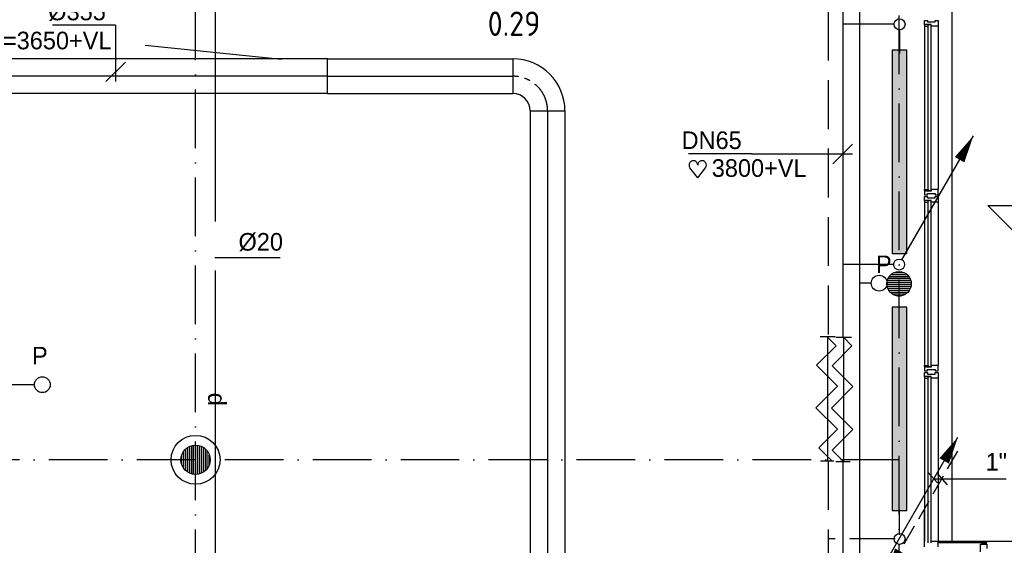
# Model space of a CAD drawing. Extents: x -866131 to -691536, y 173952 to 258052.
# Tile 51 of 160: x -835303 to -825226, y 241147 to 246521. Entities that reach past the tile are written whole.
import ezdxf
from ezdxf.enums import TextEntityAlignment as Align

# ---------------------------------------------------------------- set-up
doc = ezdxf.new("R2010")
doc.units = 0
doc.header["$LTSCALE"] = 100
for name, pattern in [('2322000', [45, 40, -5]), ('2322107', [2000, 1000, 1000]), ('2322108', [7, 5, -2]), ('CENTER2', [11.25, 7.5, -1.25, 1.25, -1.25]), ('CENTER4', [5, 3.125, -0.625, 0.625, -0.625]), ('DASHDOT', [9, 6, -1.5, 0, -1.5]), ('LURETOUR', [6, 4, -2])]:
    doc.linetypes.add(name, pattern=pattern)
doc.layers.get('0').update_dxf_attribs({"linetype": 'CONTINUOUS'})
for name, color, linetype in [('AL$7----_STRAMIEN', 1, 'DASHDOT'), ('AL$8----_HULPKOLOM', 2, 'CONTINUOUS'), ('AL$8----_HULPLIJNEN', 2, 'CONTINUOUS'), ('AL21----_BUITENWAND', 4, 'CONTINUOUS'), ('AL28----_KONSTRUKTIE', 3, 'CONTINUOUS'), ('AL31----_BUITENKOZ', 7, 'CONTINUOUS'), ('AL32----_BINNENKOZ', 7, 'CONTINUOUS'), ('ALXAA---_GEWBETON', 12, 'CONTINUOUS'), ('ALXOU---_GLAS', 7, 'CONTINUOUS'), ('VOLGNUMMER', 7, 'CONTINUOUS'), ('WI561---', 1, 'CONTINUOUS'), ('WL$1----', 4, 'CONTINUOUS'), ('WL561---', 4, 'CONTINUOUS'), ('WL561---_AANVOER', 4, 'CONTINUOUS'), ('WL561---_RETOUR', 4, 'CONTINUOUS'), ('WL570---_HARTLIJN', 7, 'CONTINUOUS'), ('WL570---_RETOUR', 3, 'CONTINUOUS'), ('WL570---_TOEVOER', 3, 'CONTINUOUS'), ('WM$1----', 1, 'CONTINUOUS'), ('WM561---', 1, 'CONTINUOUS'), ('WM570---', 1, 'CONTINUOUS')]:
    doc.layers.add(name, color=color, linetype=linetype)
doc.styles.add('BURO-018', font='BUROFONT.shx', dxfattribs={"height": 180})
doc.styles.get("Standard").update_dxf_attribs({"font": 'ISOCP'})

# ---------------------------------------------------------------- blocks, each defined once
blk = doc.blocks.new('LDV1107')
at = {"color": 0, "linetype": 'CONTINUOUS'}
blk.add_line((0.25, 0.433), (6.75, 11.691), dxfattribs=at)
blk.add_lwpolyline([(6.75, 11.691, 0, 1, 0), (5.5, 9.526, 1, 1, 0)], format="xyseb", dxfattribs=at)
blk.add_circle((0, 0), 0.5, dxfattribs=at)
blk = doc.blocks.new('LU-1-KB1')
at = {"color": 0, "linetype": 'BYBLOCK'}
blk.add_line((0, -0.5), (0, 0.5), dxfattribs=at)
blk = doc.blocks.new('LU-1D-K-163')
at = {"color": 0, "linetype": 'CONTINUOUS'}
for p, q in [((-0.5, 177.5), (0.5, 177.5)), ((-0.5, -177.5), (0.5, -177.5))]:
    blk.add_line(p, q, dxfattribs=at)
at = {"layer": 'WL570---_HARTLIJN', "linetype": 'CENTER2'}
blk.add_line((-0.5, 0), (0.5, 0), dxfattribs=at)
blk = doc.blocks.new('*U84', base_point=(-1228, 70981))
at = {"layer": 'WM570---', "linetype": 'CONTINUOUS'}
for p, q in [((-1228, 71458), (-1874, 71458)), ((-1228, 71458), (-1228, 70881)), ((-1128, 71081), (-1327, 70881))]:
    blk.add_line(p, q, dxfattribs=at)
at = {"layer": 'WM570---', "linetype": 'CONTINUOUS', "style": 'BURO-018'}
blk.add_text('%%c355', height=180, dxfattribs=at).set_placement((-1328, 71508), align=Align.RIGHT)
blk = doc.blocks.new('2322401')
at = {"color": 0, "linetype": 'CONTINUOUS'}
for p, q in [((-0.5, 0.5, 1), (-0.5, 0.5)), ((-0.5, 0.5, 1), (-0.5, -0.5, 1)), ((0.5, 0.5, 1), (-0.5, 0.5, 1)), ((0.5, 0.5), (-0.5, 0.5)), ((-0.5, 0.5), (-0.5, -0.5)), ((0.5, 0.5, 1), (0.5, 0.5)), ((0.5, -0.5, 1), (0.5, 0.5, 1)), ((0.5, -0.5), (0.5, 0.5)), ((-0.5, -0.5, 1), (-0.5, -0.5)), ((-0.5, -0.5, 1), (0.5, -0.5, 1)), ((-0.5, -0.5), (0.5, -0.5)), ((0.5, -0.5, 1), (0.5, -0.5))]:
    blk.add_line(p, q, dxfattribs=at)
blk = doc.blocks.new('CVHATCH1')
at = {"color": 0, "linetype": 'CONTINUOUS'}
blk.add_solid([(-0.5, -0.5), (0.5, -0.5), (-0.5, 0.5), (0.5, 0.5)], dxfattribs=at)
blk = doc.blocks.new('LDV3108')
at = {"color": 0, "linetype": 'CONTINUOUS'}
for p, q in [((6.75, 11.691), (5.813, 10.068)), ((5.438, 9.418), (4.5, 7.794)), ((4.125, 7.145), (3.188, 5.521)), ((2.813, 4.871), (1.875, 3.248)), ((1.5, 2.598), (0.563, 0.974))]:
    blk.add_line(p, q, dxfattribs=at)
blk.add_lwpolyline([(0.25, 0.433, 0, 1, 0), (1.5, 2.598, 1, 1, 0)], format="xyseb", dxfattribs=at)
blk.add_circle((0, 0), 0.5, dxfattribs=at)
blk = doc.blocks.new('HART')
at = {"color": 1}
for q in [(-28.1, 39.5), (51.4, 39.5)]:
    blk.add_line((11.6, -12.9), q, dxfattribs=at)
for centre, start, end in [((-10.5, 52.8), 0, 217.1867), ((33.8, 52.8), 322.8133, 180)]:
    blk.add_arc(centre, 22.1, start, end, dxfattribs=at)
blk = doc.blocks.new('*U414', base_point=(6214, 71197))
at = {"color": 0, "linetype": 'CONTINUOUS'}
for p, q in [((6114, 71097), (6314, 71297)), ((5281, 71197), (4635, 71197)), ((5281, 71197), (6314, 71197))]:
    blk.add_line(p, q, dxfattribs=at)
at = {"color": 0, "linetype": 'CONTINUOUS', "style": 'BURO-018'}
blk.add_text('DN65', height=180, dxfattribs=at).set_placement((5181, 71247), align=Align.RIGHT)
blk = doc.blocks.new('2322000-3')
at = {"layer": 'WM$1----', "color": 0, "style": 'BURO-018'}
blk.add_text('p', height=180, rotation=90, dxfattribs=at).set_placement((-833299, 242640), align=Align.MIDDLE)
blk = doc.blocks.new('LU-1D-B-1-1635A163')
at = {"color": 0, "linetype": 'CONTINUOUS'}
for p, q in [((177.5, 355), (-177.5, 355)), ((-355, 177.5), (-355, -177.5))]:
    blk.add_line(p, q, dxfattribs=at)
for radius in [177.5, 532.5]:
    blk.add_arc((-355, 355), radius, 270, 0, dxfattribs=at)
at = {"layer": 'WL570---_HARTLIJN', "linetype": 'CENTER4'}
blk.add_arc((-355, 355), 355, 270, 0, dxfattribs=at)

msp = doc.modelspace()

# ---------------------------------------------------------------- linework, layer by layer
at = {"color": 3, "linetype": 'CONTINUOUS'}
for p, q in [((-827111.065, 243280.654), (-826956.601, 243280.654)), ((-827033.734, 243272.872), (-827033.734, 242003.311)), ((-827033.444, 243274.066), (-826947.232, 243187.853)), ((-826949.826, 243276.278), (-826790.37, 243276.278)), ((-826870.869, 243273.92), (-826784.511, 243187.561)), ((-826870.869, 243272.726), (-826870.869, 242003.164)), ((-826947.232, 243187.853), (-827147.256, 242987.829)), ((-826784.511, 243187.561), (-826988.618, 242983.453)), ((-827147.256, 242987.829), (-826933.128, 242773.702)), ((-826988.618, 242983.453), (-826774.491, 242769.325)), ((-826933.128, 242773.702), (-827152.842, 242553.988)), ((-826774.491, 242769.325), (-826994.205, 242549.612)), ((-827152.842, 242553.988), (-826933.128, 242334.274)), ((-826994.205, 242549.612), (-826774.491, 242329.898)), ((-826933.128, 242334.274), (-827124.181, 242143.222)), ((-826774.491, 242329.898), (-826986.047, 242118.342)), ((-827124.181, 242143.222), (-826988.5, 242007.541)), ((-826986.047, 242118.342), (-826870.869, 242003.164)), ((-826971.691, 242007.541), (-827105.49, 242007.541)), ((-826950.881, 242003.164), (-826803.146, 242003.164))]:
    msp.add_line(p, q, dxfattribs=at)
at = {"layer": 'AL$7----_STRAMIEN', "color": 1}
for points in [[(-833502.826, 179501.228), (-833502.826, 252610.366)], [(-826302.65, 203659.024), (-826302.65, 252610.366)], [(-826302.826, 242021.228), (-863230.349, 242021.228)]]:
    msp.add_lwpolyline(points, dxfattribs=at)
at = {"layer": 'AL$8----_HULPKOLOM', "color": 8}
msp.add_circle((-833502.65, 242021.228), 250, dxfattribs=at)
at = {"layer": 'AL$8----_HULPLIJNEN', "color": 8}
msp.add_line((-826042.826, 241130.366), (-826042.826, 241505.045), dxfattribs=at)
at = {"layer": 'AL21----_BUITENWAND', "color": 8}
msp.add_line((-825762.826, 250961.366), (-825762.826, 241186.366), dxfattribs=at)
at = {"layer": 'AL28----_KONSTRUKTIE', "color": 8}
for centre, radius in [((-826302.826, 243821.228), 125), ((-833502.65, 242021.228), 150)]:
    msp.add_circle(centre, radius, dxfattribs=at)
at = {"layer": 'AL31----_BUITENKOZ', "color": 8, "linetype": 'CONTINUOUS'}
for p, q in [((-826042.826, 246473.366), (-826042.826, 246512.366)), ((-826042.826, 246512.366), (-826036.826, 246512.366)), ((-826036.826, 246512.366), (-826022.826, 246512.366)), ((-826022.826, 246512.366), (-826022.826, 246512.366)), ((-826022.826, 246512.366), (-826012.826, 246512.366)), ((-826012.826, 246512.366), (-826012.826, 246498.366)), ((-826012.826, 246498.366), (-825932.826, 246498.366)), ((-825932.826, 246498.366), (-825932.826, 246512.366)), ((-825932.826, 246512.366), (-825923.326, 246512.366)), ((-825923.326, 246512.366), (-825923.326, 246512.366)), ((-825923.326, 246512.366), (-825909.826, 246512.366)), ((-825909.826, 246512.366), (-825903.826, 246512.366)), ((-825903.826, 246512.366), (-825903.826, 246493.439)), ((-825903.826, 246493.439), (-825903.826, 246456.366)), ((-825975.826, 246473.366), (-826042.826, 246473.366)), ((-826037.826, 246468.366), (-826042.826, 246468.366)), ((-826042.826, 246468.366), (-826042.826, 246456.366)), ((-826042.826, 246456.366), (-826005.826, 246456.366)), ((-826005.826, 246473.366), (-826037.826, 246473.366)), ((-826037.826, 246473.366), (-826037.826, 246468.366)), ((-826005.826, 246456.366), (-826005.826, 246473.366)), ((-825975.826, 246456.366), (-825975.826, 246473.366)), ((-825922.826, 246456.366), (-825975.826, 246456.366)), ((-825914.826, 246456.366), (-825922.826, 246456.366)), ((-825910.826, 246456.366), (-825914.826, 246456.366)), ((-825903.826, 246456.366), (-825910.826, 246456.366)), ((-826042.826, 244774.366), (-826042.826, 244786.366)), ((-826042.826, 244786.366), (-826005.826, 244786.366)), ((-826005.826, 244786.366), (-826005.826, 244769.366)), ((-825922.826, 244786.366), (-825975.826, 244786.366)), ((-825975.826, 244786.366), (-825975.826, 244769.366)), ((-825914.826, 244786.366), (-825922.826, 244786.366)), ((-825910.826, 244786.366), (-825914.826, 244786.366)), ((-825903.826, 244786.366), (-825910.826, 244786.366)), ((-825903.826, 244749.294), (-825903.826, 244786.366)), ((-826037.826, 244774.366), (-826042.826, 244774.366)), ((-826042.826, 244769.366), (-826042.826, 244730.366)), ((-825975.826, 244769.366), (-826042.826, 244769.366)), ((-826042.826, 244730.366), (-826036.826, 244730.366)), ((-826042.826, 244673.366), (-826042.826, 244712.366)), ((-826042.826, 244712.366), (-826036.826, 244712.366)), ((-826037.826, 244769.366), (-826037.826, 244774.366)), ((-826005.826, 244769.366), (-826037.826, 244769.366)), ((-826036.826, 244730.366), (-826022.826, 244730.366)), ((-826036.826, 244712.366), (-826022.826, 244712.366)), ((-826022.826, 244730.366), (-826022.826, 244730.366)), ((-826022.826, 244730.366), (-826012.826, 244730.366)), ((-826022.826, 244712.366), (-826022.826, 244712.366)), ((-826022.826, 244712.366), (-826012.826, 244712.366)), ((-826012.826, 244730.366), (-826012.826, 244744.366)), ((-826012.826, 244744.366), (-825932.826, 244744.366)), ((-826012.826, 244712.366), (-826012.826, 244698.366)), ((-826012.826, 244698.366), (-825932.826, 244698.366)), ((-825932.826, 244744.366), (-825932.826, 244730.366)), ((-825932.826, 244730.366), (-825923.826, 244730.366)), ((-825932.826, 244698.366), (-825932.826, 244712.366)), ((-825932.826, 244712.366), (-825923.326, 244712.366)), ((-825923.826, 244730.366), (-825923.826, 244730.366)), ((-825923.826, 244730.366), (-825909.826, 244730.366)), ((-825923.326, 244712.366), (-825923.326, 244712.366)), ((-825923.326, 244712.366), (-825909.826, 244712.366)), ((-825909.826, 244730.366), (-825903.826, 244730.366)), ((-825909.826, 244712.366), (-825903.826, 244712.366)), ((-825903.826, 244730.366), (-825903.826, 244749.294)), ((-825903.826, 244712.366), (-825903.826, 244693.439)), ((-825903.826, 244693.439), (-825903.826, 244656.366)), ((-825975.826, 244673.366), (-826042.826, 244673.366)), ((-826037.826, 244668.366), (-826042.826, 244668.366)), ((-826042.826, 244668.366), (-826042.826, 244656.366)), ((-826042.826, 244656.366), (-826005.826, 244656.366)), ((-826005.826, 244673.366), (-826037.826, 244673.366)), ((-826037.826, 244673.366), (-826037.826, 244668.366)), ((-826005.826, 244656.366), (-826005.826, 244673.366)), ((-825975.826, 244656.366), (-825975.826, 244673.366)), ((-825922.826, 244656.366), (-825975.826, 244656.366)), ((-825914.826, 244656.366), (-825922.826, 244656.366)), ((-825910.826, 244656.366), (-825914.826, 244656.366)), ((-825903.826, 244656.366), (-825910.826, 244656.366)), ((-826042.826, 242974.366), (-826042.826, 242986.366)), ((-826042.826, 242986.366), (-826005.826, 242986.366)), ((-826037.826, 242974.366), (-826042.826, 242974.366)), ((-826042.826, 242969.366), (-826042.826, 242930.366)), ((-825975.826, 242969.366), (-826042.826, 242969.366)), ((-826037.826, 242969.366), (-826037.826, 242974.366)), ((-826005.826, 242969.366), (-826037.826, 242969.366)), ((-826005.826, 242986.366), (-826005.826, 242969.366)), ((-825922.826, 242986.366), (-825975.826, 242986.366)), ((-825975.826, 242986.366), (-825975.826, 242969.366)), ((-825914.826, 242986.366), (-825922.826, 242986.366)), ((-825910.826, 242986.366), (-825914.826, 242986.366)), ((-825903.826, 242986.366), (-825910.826, 242986.366)), ((-825903.826, 242949.294), (-825903.826, 242986.366)), ((-826042.826, 242930.366), (-826036.826, 242930.366)), ((-826042.826, 242873.366), (-826042.826, 242912.366)), ((-826042.826, 242912.366), (-826036.826, 242912.366)), ((-825975.826, 242873.366), (-826042.826, 242873.366)), ((-826037.826, 242868.366), (-826042.826, 242868.366)), ((-826042.826, 242868.366), (-826042.826, 242856.366)), ((-826005.826, 242873.366), (-826037.826, 242873.366)), ((-826037.826, 242873.366), (-826037.826, 242868.366)), ((-826036.826, 242930.366), (-826022.826, 242930.366)), ((-826036.826, 242912.366), (-826022.826, 242912.366)), ((-826022.826, 242930.366), (-826022.826, 242930.366)), ((-826022.826, 242930.366), (-826012.826, 242930.366)), ((-826022.826, 242912.366), (-826022.826, 242912.366)), ((-826022.826, 242912.366), (-826012.826, 242912.366)), ((-826012.826, 242930.366), (-826012.826, 242944.366)), ((-826012.826, 242944.366), (-825932.826, 242944.366)), ((-826012.826, 242912.366), (-826012.826, 242898.366)), ((-826012.826, 242898.366), (-825932.826, 242898.366)), ((-826005.826, 242856.366), (-826005.826, 242873.366)), ((-825975.826, 242856.366), (-825975.826, 242873.366)), ((-825932.826, 242944.366), (-825932.826, 242930.366)), ((-825932.826, 242930.366), (-825923.826, 242930.366)), ((-825932.826, 242898.366), (-825932.826, 242912.366)), ((-825932.826, 242912.366), (-825923.326, 242912.366)), ((-825923.826, 242930.366), (-825923.826, 242930.366)), ((-825923.826, 242930.366), (-825909.826, 242930.366)), ((-825923.326, 242912.366), (-825923.326, 242912.366)), ((-825923.326, 242912.366), (-825909.826, 242912.366)), ((-825909.826, 242930.366), (-825903.826, 242930.366)), ((-825909.826, 242912.366), (-825903.826, 242912.366)), ((-825903.826, 242930.366), (-825903.826, 242949.294)), ((-825903.826, 242912.366), (-825903.826, 242893.439)), ((-825903.826, 242893.439), (-825903.826, 242856.366)), ((-826042.826, 242856.366), (-826005.826, 242856.366)), ((-825922.826, 242856.366), (-825975.826, 242856.366)), ((-825914.826, 242856.366), (-825922.826, 242856.366)), ((-825910.826, 242856.366), (-825914.826, 242856.366)), ((-825903.826, 242856.366), (-825910.826, 242856.366)), ((-825922.826, 241186.366), (-825975.826, 241186.366)), ((-825914.826, 241186.366), (-825922.826, 241186.366)), ((-825910.826, 241186.366), (-825914.826, 241186.366)), ((-825903.826, 241186.366), (-825910.826, 241186.366)), ((-825903.826, 241149.294), (-825903.826, 241186.366)), ((-825903.826, 241130.366), (-825903.826, 241149.294))]:
    msp.add_line(p, q, dxfattribs=at)
at = {"layer": 'AL31----_BUITENKOZ', "color": 8}
for p, q in [((-826042.826, 246456.366), (-826042.826, 244786.366)), ((-825903.826, 246456.366), (-825903.826, 244786.366)), ((-826042.826, 244656.366), (-826042.826, 242986.366)), ((-825903.826, 244656.366), (-825903.826, 242986.366)), ((-826042.826, 242856.366), (-826042.826, 241186.366)), ((-825903.826, 242856.366), (-825903.826, 241186.366)), ((-825903.826, 241186.366), (-825903.826, 241174.366)), ((-825402.826, 241186.366), (-825903.826, 241186.366)), ((-825903.826, 241174.366), (-825402.826, 241174.366)), ((-825469.826, 241080.366), (-825469.826, 241159.366)), ((-825469.826, 241159.366), (-825402.826, 241159.366)), ((-825455.826, 241159.366), (-825455.826, 241174.366)), ((-825455.826, 241174.366), (-825412.826, 241174.366)), ((-825412.826, 241159.366), (-825455.826, 241159.366)), ((-825412.826, 241174.366), (-825412.826, 241159.366)), ((-825402.826, 241174.366), (-825402.826, 241186.366)), ((-822702.826, 241186.366), (-825402.826, 241186.366)), ((-825402.826, 241159.366), (-825402.826, 241114.366))]:
    msp.add_line(p, q, dxfattribs=at)
at = {"layer": 'AL32----_BINNENKOZ', "color": 8}
for p, q in [((-824194.836, 243419.914), (-825394.836, 244619.914)), ((-825394.836, 244619.914), (-822994.836, 244619.914))]:
    msp.add_line(p, q, dxfattribs=at)
at = {"layer": 'ALXAA---_GEWBETON', "color": 8}
for p, q in [((-826414.724, 243876.94), (-826190.929, 243876.94)), ((-826402.288, 243896.94), (-826203.365, 243896.94)), ((-826383.226, 243916.94), (-826222.427, 243916.94)), ((-826350.108, 243936.94), (-826255.545, 243936.94)), ((-826427.753, 243816.94), (-826177.9, 243816.94)), ((-826426.835, 243836.94), (-826178.818, 243836.94)), ((-826425.444, 243796.94), (-826180.208, 243796.94)), ((-826422.616, 243856.94), (-826183.036, 243856.94)), ((-826419.718, 243776.94), (-826185.935, 243776.94)), ((-826410.028, 243756.94), (-826195.625, 243756.94)), ((-826395.134, 243736.94), (-826210.519, 243736.94)), ((-826371.74, 243716.94), (-826233.912, 243716.94)), ((-826316.156, 243696.94), (-826289.496, 243696.94)), ((-833562.65, 241883.75), (-833562.65, 242158.705)), ((-833542.65, 241876.659), (-833542.65, 242165.796)), ((-833522.65, 241872.567), (-833522.65, 242169.888)), ((-833502.65, 241871.228), (-833502.65, 242171.228)), ((-833482.65, 241872.567), (-833482.65, 242169.888)), ((-833462.65, 241876.659), (-833462.65, 242165.796)), ((-833442.65, 241883.75), (-833442.65, 242158.705)), ((-833642.65, 241967.376), (-833642.65, 242075.079)), ((-833622.65, 241931.228), (-833622.65, 242111.228)), ((-833602.65, 241909.424), (-833602.65, 242133.031)), ((-833582.65, 241894.342), (-833582.65, 242148.113)), ((-833422.65, 241894.342), (-833422.65, 242148.113)), ((-833402.65, 241909.424), (-833402.65, 242133.031)), ((-833382.65, 241931.228), (-833382.65, 242111.228)), ((-833362.65, 241967.376), (-833362.65, 242075.079))]:
    msp.add_line(p, q, dxfattribs=at)
at = {"layer": 'ALXOU---_GLAS', "color": 8}
for p, q in [((-826003.826, 244771.366), (-826003.826, 246471.366)), ((-826003.826, 246471.366), (-825977.826, 246471.366)), ((-825977.826, 246471.366), (-825977.826, 244771.366)), ((-825977.826, 244771.366), (-826003.826, 244771.366)), ((-826003.826, 242971.366), (-826003.826, 244671.366)), ((-826003.826, 244671.366), (-825977.826, 244671.366)), ((-825977.826, 244671.366), (-825977.826, 242971.366)), ((-825977.826, 242971.366), (-826003.826, 242971.366)), ((-826003.826, 241171.366), (-826003.826, 242871.366)), ((-826003.826, 242871.366), (-825977.826, 242871.366)), ((-825977.826, 242871.366), (-825977.826, 241171.366))]:
    msp.add_line(p, q, dxfattribs=at)
at = {"layer": 'WI561---'}
msp.add_line((-825935.368, 241824.85), (-825207.376, 241824.85), dxfattribs=at)
at = {"layer": 'WL$1----', "linetype": '2322000'}
msp.add_line((-833298.802, 235456.898), (-833298.802, 249823.619), dxfattribs=at)
at = {"layer": 'WL$1----'}
for p, q in [((-826708.867, 249823.619), (-826708.867, 238458.1)), ((-826587.462, 243827.617), (-826708.612, 243827.617)), ((-835152.24, 242788.668), (-835967.903, 242788.668))]:
    msp.add_line(p, q, dxfattribs=at)
for centre in [(-826506.706, 243827.617), (-835071.484, 242788.668)]:
    msp.add_circle(centre, 80.756, dxfattribs=at)
at = {"layer": 'WL561---'}
for p, q in [((-826297.661, 246417.511), (-826297.661, 246176.818)), ((-826297.661, 241252.445), (-826297.661, 241508.181))]:
    msp.add_line(p, q, dxfattribs=at)
at = {"layer": 'WL561---', "color": 1}
for p, q in [((-826007.931, 241895.813), (-825909.605, 241783.981)), ((-825909.937, 241877.157), (-825811.612, 241765.325))]:
    msp.add_line(p, q, dxfattribs=at)
at = {"layer": 'WL561---_AANVOER', "linetype": '2322107'}
for p, q in [((-826879.821, 250159.539), (-826879.821, 246474.427)), ((-826879.821, 246474.427), (-826879.821, 243277.497)), ((-826350.343, 246474.427), (-826879.821, 246474.427)), ((-826359.958, 244016.517), (-826879.821, 244016.517)), ((-826879.821, 242008.293), (-826879.821, 240680.711))]:
    msp.add_line(p, q, dxfattribs=at)
at = {"layer": 'WL561---_RETOUR', "linetype": '2322108'}
for p, q in [((-827029.821, 246602.879), (-827029.821, 243277.497)), ((-827029.821, 242009.606), (-827029.821, 240530.711)), ((-826955.005, 241212.164), (-827029.821, 241212.164)), ((-826342.817, 241212.164), (-826807.944, 241212.164))]:
    msp.add_line(p, q, dxfattribs=at)
at = {"layer": 'WL561---_RETOUR', "color": 1}
for centre in [(-826297.203, 246474.427), (-826297.203, 241212.164)]:
    msp.add_circle(centre, 56.25, dxfattribs=at)
at = {"layer": 'WM570---'}
for p, q in [((-834019.684, 246261.775), (-832622.543, 246118.109)), ((-833306.212, 244089.591), (-832638.268, 244090.641))]:
    msp.add_line(p, q, dxfattribs=at)

# ---------------------------------------------------------------- block references
at = {"layer": 'WL561---', "xscale": 2080, "yscale": 150, "rotation": 270}
for name, p, zscale in [('2322401', (-826298.972, 245169.115, 120), 400), ('CVHATCH1', (-826298.972, 245169.115, 120), 2080), ('2322401', (-826298.972, 242541.991, 120), 400), ('CVHATCH1', (-826298.972, 242541.991, 120), 2080)]:
    msp.add_blockref(name, p, dxfattribs=dict(at, zscale=zscale))
at = {"layer": 'WL561---_AANVOER', "color": 2, "xscale": 112.5, "yscale": 112.5, "zscale": 112.5}
for p in [(-826301.876, 244018.109), (-826459.267, 240938.014)]:
    msp.add_blockref('LDV1107', p, dxfattribs=at)
at = {"layer": 'WL561---_RETOUR', "color": 2, "xscale": 112.5, "yscale": 112.5, "zscale": 112.5}
msp.add_blockref('LDV3108', (-826463.54, 240794.419), dxfattribs=at)
at = {"layer": 'WL570---_RETOUR', "linetype": 'LURETOUR'}
for p, xscale, rotation in [((-835864.178, 245945.048), 7421.181057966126, 179.9999999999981), ((-831204.155, 245944.294), 1898.865453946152, 359.954443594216)]:
    msp.add_blockref('LU-1D-K-163', p, dxfattribs=dict(at, xscale=xscale, rotation=rotation))
at = {"layer": 'WL570---_RETOUR', "linetype": 'LURETOUR', "xscale": 355, "yscale": 355, "zscale": 355}
msp.add_blockref('LU-1-KB1', (-832153.587, 245945.048), dxfattribs=at)
at = {"layer": 'WL570---_RETOUR', "linetype": 'LURETOUR', "rotation": 89.99999999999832}
msp.add_blockref('LU-1D-B-1-1635A163', (-829899.723, 245943.256), dxfattribs=at)
at = {"layer": 'WL570---_RETOUR', "xscale": 2, "yscale": 2, "zscale": 2}
msp.add_blockref('HART', (-828386.502, 244929.051), dxfattribs=at)
at = {"layer": 'WL570---_TOEVOER', "linetype": 'CONTINUOUS', "xscale": 7489.639470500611, "rotation": 270}
msp.add_blockref('LU-1D-K-163', (-829899.723, 241843.437), dxfattribs=at)
at = {"layer": 'WM$1----'}
msp.add_blockref('2322000-3', (0, 0), dxfattribs=at)
at = {"layer": 'WM561---'}
msp.add_blockref('*U414', (-826879.821, 245148.873), dxfattribs=at)
at = {"layer": 'WM570---'}
msp.add_blockref('*U84', (-834321.376, 245988.583), dxfattribs=at)

# ---------------------------------------------------------------- texts
at = {"layer": 'VOLGNUMMER', "color": 252, "linetype": 'BYBLOCK'}
msp.add_attdef('0.29', text='', height=250, dxfattribs=at).set_placement((-830243.893, 246480.403), align=Align.MIDDLE_CENTER)
at = {"layer": 'WI561---', "color": 1, "style": 'BURO-018'}
msp.add_text('1"', height=180, dxfattribs=at).set_placement((-825417.309, 241910.731))
at = {"layer": 'WL$1----', "color": 1, "style": 'BURO-018'}
for p in [(-826538.924, 243929.83), (-835176.46, 242995.936)]:
    msp.add_text('P', height=180, dxfattribs=at).set_placement(p)
at = {"layer": 'WL570---_RETOUR', "color": 1, "style": 'BURO-018'}
for s, p in [('=3650+VL', (-835474.173, 246218.725)), ('3800+VL', (-828219.582, 244914.546))]:
    msp.add_text(s, height=180, dxfattribs=at).set_placement(p)
at = {"layer": 'WM570---', "color": 1, "style": 'BURO-018'}
msp.add_text('%%C20', height=180, dxfattribs=at).set_placement((-833063.15, 244159.985))

doc.saveas('drawing.dxf')
